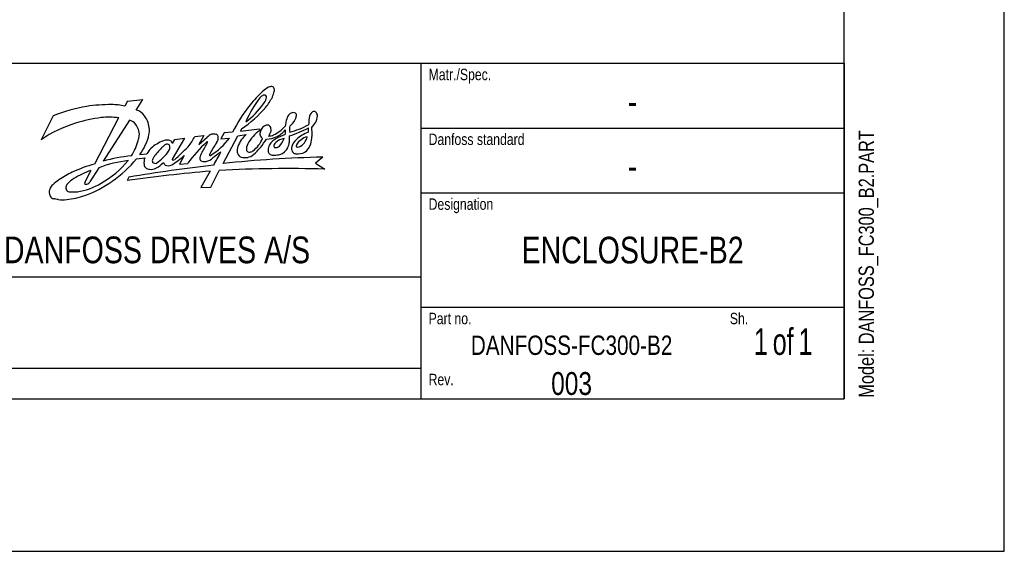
# Model space of a CAD drawing. Header units: inches. Extents: x 0 to 117, y 0 to 83.
# Tile 36 of 73: x 92 to 117, y 0 to 14. Entities that reach past the tile are written whole.
import ezdxf

# ---------------------------------------------------------------- set-up
doc = ezdxf.new("R2010")
doc.units = ezdxf.units.IN
doc.header["$LTSCALE"] = 6.431102
doc.header["$MEASUREMENT"] = 0
doc.layers.get('0').update_dxf_attribs({"linetype": 'CONTINUOUS'})
doc.styles.get("Standard").update_dxf_attribs({"font": 'txt', "width": 0.8})
doc.styles.add('TEXTSTYLE_2', font='txt', dxfattribs={"width": 0.75})
doc.styles.add('TEXTSTYLE_3', font='txt', dxfattribs={"width": 0.7})

# ---------------------------------------------------------------- blocks, each defined once
blk = doc.blocks.new('SYMBOL_0_BL0', base_point=(94.055, 8.371))
at = {"color": 7, "linetype": 'CONTINUOUS'}
for p, q in [((94.29, 11.618), (94.227, 11.492)), ((94.29, 11.618), (94.693, 11.662)), ((94.521, 11.391), (94.693, 11.662)), ((92.378, 11.244), (92.065, 10.624)), ((94.065, 11.19), (93.443, 9.996)), ((94.344, 11.128), (93.664, 10.07)), ((96.028, 10.711), (96.266, 10.732)), ((96.266, 10.732), (96.132, 10.497)), ((96.132, 10.497), (96.35, 10.69)), ((96.786, 10.805), (96.704, 10.647)), ((96.763, 10.007), (97.141, 10.724)), ((97.007, 10.816), (96.786, 10.805)), ((97.141, 10.724), (97.361, 10.757)), ((97.236, 10.904), (97.212, 10.845)), ((97.212, 10.845), (97.703, 10.901)), ((97.703, 10.901), (97.709, 10.865)), ((95.766, 10.667), (95.449, 10.121)), ((95.454, 10.525), (95.512, 10.628)), ((95.512, 10.628), (95.766, 10.667)), ((96.704, 10.647), (96.923, 10.668)), ((94.614, 10.246), (94.794, 10.256)), ((95.759, 10.215), (95.638, 9.994)), ((99.333, 10.175), (99.149, 10.02)), ((94.529, 10.133), (94.74, 10.153)), ((95.638, 9.994), (95.849, 10.014)), ((99.149, 10.02), (99.388, 9.866)), ((93.346, 9.83), (93.197, 9.545)), ((93.551, 9.902), (93.324, 9.541)), ((94.329, 9.661), (94.287, 9.571)), ((96.431, 9.815), (96.189, 9.387)), ((96.448, 9.399), (96.663, 9.831)), ((96.189, 9.387), (96.448, 9.399))]:
    blk.add_line(p, q, dxfattribs=at)
for centre, radius, start, end in [((98.896, 10.513), 1.757, 123.9219, 128.9859), ((98.017, 11.788), 0.209, 94.9156, 118.9133), ((98.006, 11.909), 0.0875, 37.9594, 94.4524), ((97.964, 11.907), 0.124, 342.3871, 26.7521), ((99.836, 10.049), 2.695, 142.1212, 157.2787), ((100.003, 9.487), 3.258, 132.7678, 141.3405), ((97.919, 11.535), 0.269, 127.2624, 141.2908), ((97.844, 11.63), 0.148, 90.658, 126.7544), ((97.835, 11.734), 0.045, 7.1206, 79.5655), ((96.554, 12.486), 1.663, 322.0822, 332.8248), ((97.592, 11.725), 0.288, 351.6519, 2.8594), ((95.97, 12.505), 2.205, 339.3288, 343.2604), ((94.096, 6.747), 4.814, 100.269, 110.9049), ((93.859, 7.397), 4.134, 89.6723, 98.6437), ((93.912, 10.236), 1.294, 75.9095, 91.2841), ((100.117, 9.32), 3.452, 140.352, 154.3042), ((95.32, 13.693), 3.384, 304.4938, 318.8006), ((96.244, 12.633), 1.899, 305.6229, 325.1023), ((97.369, 11.873), 0.542, 322.9953, 339.5719), ((94.151, 7.15), 4.079, 97.5279, 107.086), ((93.826, 9.358), 1.848, 82.557, 96.5165), ((94.416, 11.018), 0.387, 35.2548, 74.2653), ((94.345, 10.922), 0.502, 16.8293, 39.5295), ((98.643, 11.11), 0.242, 134.0948, 166.5724), ((98.595, 11.143), 0.185, 99.1749, 130.5996), ((98.567, 11.183), 0.143, 62.9892, 90.4831), ((98.47, 11.24), 0.182, 327.7373, 356.0266), ((98.566, 11.251), 0.0886, 344.5972, 42.6678), ((99.194, 11.171), 0.213, 124.9919, 177.6651), ((98.823, 11.254), 0.374, 305.8525, 356.7917), ((99.106, 11.293), 0.0629, 49.6305, 122.6069), ((99.072, 11.241), 0.125, 356.4431, 53.1022), ((93.799, 8.143), 3.026, 106.2482, 124.9594), ((94.292, 10.878), 0.256, 33.2943, 78.3487), ((94.08, 10.699), 0.532, 21.1926, 36.8022), ((94.156, 10.853), 0.703, 3.8765, 17.7765), ((97.956, 10.774), 0.241, 109.1468, 165.4571), ((97.9, 10.875), 0.128, 71.1581, 100.6058), ((97.877, 10.892), 0.123, 12.3213, 58.1903), ((97.606, 11.685), 1.043, 296.0537, 316.7157), ((99.366, 10.859), 1.007, 162.2455, 173.7012), ((97.657, 13.36), 2.759, 287.231, 298.306), ((99.047, 10.885), 0.571, 170.6701, 186.7315), ((97.943, 12.885), 2.135, 284.5602, 298.6483), ((98.159, 11.397), 0.53, 307.7549, 331.2624), ((98.358, 10.878), 0.61, 354.1192, 4.9525), ((154.405, 6.421), 55.627, 175.0921, 175.2663), ((109.266, 11.362), 10.232, 182.2989, 183.6689), ((94.121, 10.749), 0.473, 342.0738, 358.0349), ((94.301, 10.778), 0.298, 350.2925, 22.4237), ((94.108, 10.86), 0.747, 329.446, 352.1988), ((94.46, 10.855), 0.4, 346.0715, 6.5596), ((94.919, 11.222), 1.221, 320.4273, 335.2716), ((96.649, 10.37), 0.437, 115.8967, 133.0831), ((96.522, 10.51), 0.261, 75.8227, 104.1022), ((96.562, 10.692), 0.0756, 12.1063, 71.7042), ((96.411, 10.682), 0.227, 323.3284, 6.5266), ((97.856, 10.166), 0.771, 130.0378, 158.1695), ((98.307, 10.025), 1.032, 125.4276, 151.6769), ((97.851, 10.779), 0.14, 156.7269, 195.7096), ((97.841, 10.773), 0.128, 194.1209, 242.2077), ((97.88, 11.207), 0.567, 269.7813, 298.8176), ((96.817, 11.347), 1.286, 330.6961, 336.9361), ((97.929, 11.033), 0.315, 271.5609, 295.3447), ((97.796, 10.875), 0.206, 351.2783, 12.3026), ((98.98, 9.112), 1.76, 110.3813, 119.2462), ((97.893, 11.256), 0.605, 295.5, 321.7071), ((97.608, 10.827), 0.762, 355.119, 4.1234), ((97.673, 10.653), 0.805, 352.774, 5.097), ((99.265, 9.945), 0.921, 109.0514, 131.6471), ((99.044, 10.253), 0.46, 104.0818, 148.1292), ((98.555, 10.784), 0.387, 296.1519, 347.4207), ((96.762, 10.982), 2.309, 348.3187, 353.1645), ((92.987, 11.074), 1.653, 328.3996, 343.4453), ((93.678, 10.954), 1.173, 322.8883, 336.1753), ((95.309, 9.996), 0.577, 116.7652, 153.2644), ((96.9, 8.736), 2.407, 134.8984, 142.4077), ((95.547, 9.732), 0.925, 110.7613, 122.5228), ((95.404, 10.26), 0.271, 117.5581, 138.2731), ((95.313, 10.335), 0.279, 71.0618, 109.7041), ((95.318, 10.427), 0.0838, 49.7283, 117.7489), ((95.288, 10.435), 0.1, 348.9845, 33.7448), ((95.332, 10.495), 0.126, 13.7563, 55.4345), ((91.044, 15.196), 6.766, 311.3175, 315.3869), ((98.564, 8.085), 3.331, 131.8597, 144.6002), ((92.412, 12.561), 4.43, 328.373, 332.0643), ((95.685, 10.842), 0.733, 330.8763, 337.1022), ((96.35, 10.559), 0.0111, 349.5391, 143.4383), ((98.521, 9.192), 2.357, 144.9122, 153.2256), ((95.513, 11.709), 1.753, 301.7644, 323.5624), ((97.545, 10.34), 0.42, 164.3348, 187.5497), ((97.663, 10.373), 0.3, 151.9676, 184.5137), ((97.058, 10.954), 0.781, 307.3705, 337.8449), ((96.448, 11.486), 1.662, 311.4563, 329.414), ((98.469, 10.323), 0.545, 165.3821, 181.4073), ((98.309, 10.285), 0.407, 134.994, 154.5471), ((98.373, 10.207), 0.508, 119.8156, 133.818), ((98.145, 10.466), 0.0725, 151.895, 218.2268), ((98.327, 10.367), 0.28, 138.0551, 151.6294), ((98.113, 10.588), 0.168, 261.2556, 308.6307), ((98.414, 10.2), 0.461, 99.8011, 129.8057), ((97.827, 10.82), 0.534, 317.0284, 341.921), ((97.879, 10.657), 0.601, 336.6165, 349.9772), ((99.013, 10.275), 0.509, 135.1588, 164.3038), ((98.699, 10.472), 0.0515, 151.705, 219.1417), ((98.695, 10.519), 0.0874, 245.4748, 290.3227), ((98.612, 10.648), 0.433, 307.3775, 341.9687), ((94.933, 5.353), 4.885, 96.3269, 105.0541), ((95.68, 9.698), 0.853, 143.5682, 149.6568), ((94.321, 11.053), 1.261, 304.9795, 325.0754), ((95.236, 10.425), 0.151, 321.7198, 356.6653), ((94.113, 12.102), 2.504, 302.0135, 311.0902), ((96.309, 10.153), 0.151, 146.0293, 207.1224), ((96.475, 10.226), 0.064, 154.315, 175.4777), ((96.427, 10.233), 0.0166, 187.9635, 300.3884), ((97.708, 8.742), 1.859, 122.8842, 130.5632), ((91.203, 13.055), 6.147, 329.8556, 333.3996), ((99.944, -19.048), 29.229, 91.1993, 96.2481), ((97.275, 10.317), 0.149, 192.6025, 250.2667), ((97.33, 10.608), 0.444, 256.2327, 278.597), ((97.44, 10.387), 0.0849, 206.3676, 279.0038), ((97.344, 10.476), 0.311, 279.5463, 310.7974), ((97.42, 10.511), 0.21, 279.2176, 302.2125), ((98.049, 10.355), 0.133, 199.8242, 235.8577), ((98.096, 10.553), 0.331, 248.5205, 268.1048), ((98.043, 10.975), 0.754, 273.147, 284.2883), ((98.122, 10.571), 0.344, 288.181, 333.6632), ((98.69, 10.41), 0.166, 179.0776, 222.1801), ((98.656, 10.386), 0.126, 224.3761, 263.887), ((98.69, 10.657), 0.398, 263.2207, 297.6178), ((94.473, 6.267), 3.869, 105.4423, 114.4982), ((94.687, 6.853), 3.254, 96.5512, 110.4262), ((92.436, 11.617), 2.42, 299.0607, 320.7547), ((92.266, 11.972), 2.916, 303.9897, 320.8988), ((102.884, -43.293), 53.64, 96.8162, 99.1781), ((95.07, 10.034), 0.351, 160.2703, 188.3427), ((94.846, 9.989), 0.123, 182.896, 229.2625), ((95.047, 10.082), 0.113, 155.7866, 202.5891), ((95.008, 10.113), 0.0992, 228.1668, 290.8428), ((94.65, 10.578), 0.787, 298.5029, 316.302), ((95.398, 10.122), 0.199, 205.9328, 229.7491), ((95.345, 10.136), 0.183, 245.4976, 301.1141), ((95.463, 10.113), 0.016, 148.3251, 305.2558), ((95.431, 10.272), 0.177, 283.2172, 296.8425), ((96.27, 10.237), 0.18, 238.0813, 286.7351), ((96.211, 10.506), 0.455, 284.1157, 309.3254), ((94.688, 6.215), 4.01, 116.9913, 122.7647), ((94.012, 7.874), 2.066, 108.7932, 122.2671), ((100.457, -34.987), 44.983, 95.135, 97.8833), ((94.862, 10.007), 0.147, 228.8442, 270.3015), ((94.893, 10.186), 0.327, 264.8399, 293.9303), ((98.466, -24.965), 34.843, 88.4836, 92.9661), ((92.576, 9.234), 0.311, 132.8287, 155.6663), ((93.581, 8.112), 1.818, 125.7721, 132.0199), ((92.898, 9.359), 0.199, 140.832, 168.7484), ((93.211, 9.086), 0.614, 119.4418, 139.4977), ((92.776, 10.874), 1.608, 277.9406, 301.3267), ((93.325, 9.491), 0.139, 157.061, 179.6025), ((93.232, 9.549), 0.074, 230.799, 278.3848), ((92.302, 11.735), 2.703, 289.2016, 306.044), ((93.212, 9.599), 0.127, 284.229, 332.692), ((92.542, 9.258), 0.271, 157.4036, 174.8928), ((92.49, 9.267), 0.219, 176.0557, 208.4771), ((92.423, 9.242), 0.148, 212.1074, 254.5325), ((92.832, 9.386), 0.13, 174.8768, 219.8705), ((92.412, 11.594), 2.535, 277.0548, 287.8919), ((92.834, 9.478), 0.202, 239.8878, 272.2877), ((92.866, 10.623), 1.347, 268.9529, 275.6416), ((92.094, 7.153), 1.968, 77.883, 81.5372), ((92.607, 9.915), 0.844, 263.2374, 277.9415)]:
    blk.add_arc(centre, radius, start, end, dxfattribs=at)
at = {"color": 7, "linetype": 'CONTINUOUS', "attachment_point": 1, "line_spacing_factor": 0.9}
for s, insert, char_height, width in [('Matr./Spec.', (102.067, 12.456), 0.29528, 2.59842), ('Danfoss standard', (102.067, 10.783), 0.29528, 3.77953), ('Designation', (102.067, 9.11), 0.29528, 2.59842), ('DANFOSS DRIVES A/S', (91.103, 8.125), 0.68898, 9.92126), ('Part no.', (102.067, 6.157), 0.2953, 1.88976), ('Sh.', (109.843, 6.157), 0.2953, 0.70866), ('Rev.', (102.067, 4.582), 0.2953, 0.94488)]:
    blk.add_mtext(s, dxfattribs=dict(at, insert=insert, char_height=char_height, width=width))

msp = doc.modelspace()

# ---------------------------------------------------------------- linework, layer by layer
at = {"color": 7, "linetype": 'CONTINUOUS'}
for p, q in [((116.929, 0), (116.929, 82.677)), ((112.795, 3.937), (112.795, 78.74)), ((77.362, 12.598), (112.795, 12.598)), ((101.87, 12.598), (101.87, 3.937)), ((112.795, 12.598), (112.795, 3.937)), ((101.87, 10.925), (112.795, 10.925)), ((101.87, 9.252), (112.795, 9.252)), ((77.362, 7.087), (101.87, 7.087)), ((101.87, 6.299), (112.795, 6.299)), ((77.362, 4.724), (101.87, 4.724)), ((4.134, 3.937), (112.795, 3.937)), ((77.362, 3.937), (112.795, 3.937)), ((0, 0), (116.929, 0))]:
    msp.add_line(p, q, dxfattribs=at)

# ---------------------------------------------------------------- block references
msp.add_blockref('SYMBOL_0_BL0', (94.055, 8.371), dxfattribs=at)

# ---------------------------------------------------------------- texts
at = {"color": 7, "linetype": 'CONTINUOUS', "insert": (113.169, 3.964), "char_height": 0.3937, "width": 8.8189, "attachment_point": 1, "rotation": 90, "line_spacing_factor": 0.9}
msp.add_mtext('Model: DANFOSS_FC300_B2.PART', dxfattribs=at)
at = {"color": 7, "linetype": 'CONTINUOUS', "attachment_point": 2, "line_spacing_factor": 0.9}
for s, insert, char_height, width in [('-', (107.333, 11.959), 0.689, 0.55118), ('-', (107.333, 10.285), 0.689, 0.55118), ('ENCLOSURE-B2', (107.333, 8.12), 0.68898, 6.61416), ('DANFOSS-FC300-B2', (105.758, 5.569), 0.5, 6.4), ('003', (105.758, 4.626), 0.5906, 1.41732)]:
    msp.add_mtext(s, dxfattribs=dict(at, insert=insert, char_height=char_height, width=width))
at = {"color": 7, "linetype": 'CONTINUOUS', "line_spacing_factor": 0.9}
for s, insert, char_height, width, attachment_point, style in [('1{\\W0.5; }of{\\W0.5; }1', (111.22, 5.758), 0.68898, 2.61811, 2, 'TEXTSTYLE_3'), ('PDM controlled drawing. - Hard copy not valid without frozen date in ID stamp.', (77.638, 4.528), 0.3937, 23.0315, 1, 'TEXTSTYLE_2')]:
    msp.add_mtext(s, dxfattribs=dict(at, insert=insert, char_height=char_height, width=width, attachment_point=attachment_point, style=style))

doc.saveas('drawing.dxf')
